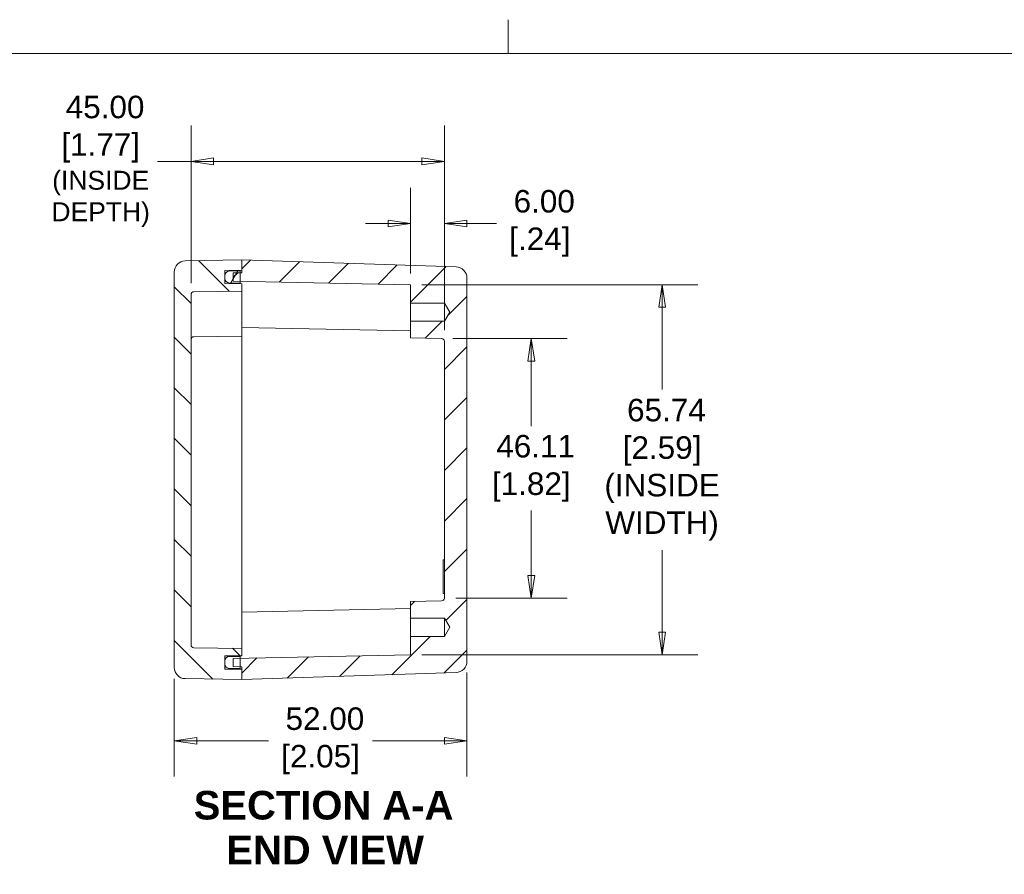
# Model space of a CAD drawing. Header units: millimetres. Extents: x 12 to 547, y 12 to 420.
# Tile 5 of 8: x 193 to 368, y 268 to 420. Entities that reach past the tile are written whole.
import ezdxf

# ---------------------------------------------------------------- set-up
doc = ezdxf.new("R2010")
doc.units = ezdxf.units.MM
doc.header["$LTSCALE"] = 2
for name, color, linetype, lineweight in [('Dimension (ANSI)', 7, 'Continuous', 9), ('Hatch (ANSI)', 7, 'Continuous', 9), ('Sketch Geometry (ANSI)', 7, 'Continuous', 9), ('Symbol (ANSI)', 7, 'Continuous', 9), ('Visible (ANSI)', 7, 'Continuous', 9)]:
    doc.layers.add(name, color=color, linetype=linetype, lineweight=lineweight)
doc.styles.add('Label Text (ANSI)', font='arialbd.ttf')
doc.styles.add('Note Text (ANSI)', font='arial.ttf')
doc.dimstyles.new('Default - mm (ANSI)', dxfattribs={"dimscale": 2, "dimtxt": 2, "dimasz": 2, "dimexe": 3.175, "dimexo": 1, "dimgap": 0.8, "dimtad": 0, "dimtih": 1, "dimtoh": 1, "dimrnd": 1e-08, "dimzin": 4, "dimdsep": 46, "dimtxsty": 'Note Text (ANSI)', "dimblk": 'Filled-1', "dimcen": 0.09, "dimdle": 10, "dimclrd": 256, "dimclre": 256, "dimclrt": 256, "dimadec": 1, "dimazin": 0, "dimtfac": 1.524, "dimtofl": 0, "dimtmove": 0, "dimatfit": 3, "dimfxl": 0, "dimtolj": 1, "dimtzin": 0, "dimlwd": -1, "dimlwe": -1, "dimarcsym": 0})

# ---------------------------------------------------------------- blocks, each defined once
blk = doc.blocks.new('Borders Default Border')
at = {"layer": 'Sketch Geometry (ANSI)'}
blk.add_line((139.7, 207.01), (139.7, 210.026), dxfattribs=at)
at = {"layer": 'Sketch Geometry (ANSI)', "flags": 128}
blk.add_lwpolyline([(8.89, 8.89), (8.89, 207.01), (270.51, 207.01), (270.51, 8.89), (8.89, 8.89)], dxfattribs=at)
blk = doc.blocks.new('Filled-1')
at = {"color": 0}
for p, q in [((0, 0), (-1, 0.15)), ((-1, 0.15), (-1, -0.15)), ((-1, 0), (0, 0)), ((-1, -0.15), (0, 0))]:
    blk.add_line(p, q, dxfattribs=at)
at = {"color": 0, "flags": 128}
blk.add_lwpolyline([(-1, -0.15), (0, 0), (-1, 0.15), (-1, -0.15)], dxfattribs=at)
at = {"color": 0}
blk.add_solid([(-1, -0.15), (0, 0), (-1, 0.15), (-1, -0.15)], dxfattribs=at)
blk = doc.blocks.new('*D13')
at = {"layer": 'Defpoints', "color": 0, "transparency": 16777216}
for p in [(223.1, 394.88), (223.1, 371.22), (268.1, 362.88)]:
    blk.add_point(p, dxfattribs=at)
at = {"layer": 'Dimension (ANSI)', "transparency": 16777216}
for p, q in [((223.1, 373.22), (223.1, 401.23)), ((268.1, 364.88), (268.1, 401.23)), ((223.1, 394.88), (217.13, 394.88)), ((264.1, 394.88), (227.1, 394.88))]:
    blk.add_line(p, q, dxfattribs=at)
at = {"layer": 'Dimension (ANSI)', "transparency": 16777216, "xscale": 4, "yscale": 4, "zscale": 4, "rotation": 180}
blk.add_blockref('Filled-1', (223.1, 394.88), dxfattribs=at)
at = {"layer": 'Dimension (ANSI)', "transparency": 16777216, "xscale": 4, "yscale": 4, "zscale": 4}
blk.add_blockref('Filled-1', (268.1, 394.88), dxfattribs=at)
at = {"layer": 'Dimension (ANSI)', "transparency": 16777216, "insert": (207.05, 394.88), "char_height": 4, "attachment_point": 5, "style": 'Note Text (ANSI)'}
blk.add_mtext('\\A1; 45.00\\P[1.77]{\\P\\fArial|b0|i0;\\H3.3631;(INSIDE \\PDEPTH)}', dxfattribs=at)
blk = doc.blocks.new('*D14')
at = {"layer": 'Defpoints', "color": 0, "transparency": 16777216}
for p in [(262.1, 372.95), (262.1, 307.21), (306.76, 307.21)]:
    blk.add_point(p, dxfattribs=at)
at = {"layer": 'Dimension (ANSI)', "transparency": 16777216}
for p, q in [((264.1, 372.95), (313.11, 372.95)), ((306.76, 368.95), (306.76, 354.35)), ((306.76, 311.21), (306.76, 325.81)), ((264.1, 307.21), (313.11, 307.21))]:
    blk.add_line(p, q, dxfattribs=at)
at = {"layer": 'Dimension (ANSI)', "transparency": 16777216, "xscale": 4, "yscale": 4, "zscale": 4}
for p, rotation in [((306.76, 372.95), 90), ((306.76, 307.21), 270)]:
    blk.add_blockref('Filled-1', p, dxfattribs=dict(at, rotation=rotation))
at = {"layer": 'Dimension (ANSI)', "transparency": 16777216, "insert": (306.76, 340.08), "char_height": 4, "attachment_point": 5, "style": 'Note Text (ANSI)'}
blk.add_mtext('\\A1; 65.74{\\fArial|b0|i0;\\H3.3631;}\\P[2.59]{\\P(INSIDE\\PWIDTH)}', dxfattribs=at)
blk = doc.blocks.new('*D15')
at = {"layer": 'Defpoints', "color": 0, "transparency": 16777216}
for p in [(267.61, 363.38), (268.1, 317.27), (283.53, 317.27)]:
    blk.add_point(p, dxfattribs=at)
at = {"layer": 'Dimension (ANSI)', "transparency": 16777216}
for p, q in [((269.61, 363.38), (289.88, 363.38)), ((283.53, 359.38), (283.53, 347.83)), ((283.53, 321.27), (283.53, 332.82)), ((270.1, 317.27), (289.88, 317.27))]:
    blk.add_line(p, q, dxfattribs=at)
at = {"layer": 'Dimension (ANSI)', "transparency": 16777216, "xscale": 4, "yscale": 4, "zscale": 4}
for p, rotation in [((283.53, 363.38), 90), ((283.53, 317.27), 270)]:
    blk.add_blockref('Filled-1', p, dxfattribs=dict(at, rotation=rotation))
at = {"layer": 'Dimension (ANSI)', "transparency": 16777216, "insert": (283.53, 340.33), "char_height": 4, "attachment_point": 5, "style": 'Note Text (ANSI)'}
blk.add_mtext('\\A1; 46.11\\P[1.82]', dxfattribs=at)
blk = doc.blocks.new('*D33')
at = {"layer": 'Defpoints', "color": 0, "transparency": 16777216}
for p in [(220.1, 304.95), (272.1, 306.04), (272.1, 291.91)]:
    blk.add_point(p, dxfattribs=at)
at = {"layer": 'Dimension (ANSI)', "transparency": 16777216}
for p, q in [((220.1, 302.95), (220.1, 285.56)), ((272.1, 304.04), (272.1, 285.56)), ((224.1, 291.91), (236.87, 291.91)), ((268.1, 291.91), (255.33, 291.91))]:
    blk.add_line(p, q, dxfattribs=at)
at = {"layer": 'Dimension (ANSI)', "transparency": 16777216, "xscale": 4, "yscale": 4, "zscale": 4, "rotation": 180}
blk.add_blockref('Filled-1', (220.1, 291.91), dxfattribs=at)
at = {"layer": 'Dimension (ANSI)', "transparency": 16777216, "xscale": 4, "yscale": 4, "zscale": 4}
blk.add_blockref('Filled-1', (272.1, 291.91), dxfattribs=at)
at = {"layer": 'Dimension (ANSI)', "transparency": 16777216, "insert": (246.1, 291.91), "char_height": 4, "attachment_point": 5, "style": 'Note Text (ANSI)'}
blk.add_mtext('\\A1; 52.00\\P[2.05]', dxfattribs=at)
blk = doc.blocks.new('*D43')
at = {"layer": 'Defpoints', "color": 0, "transparency": 16777216}
for p in [(262.1, 383.85), (262.1, 372.95), (268.1, 362.88)]:
    blk.add_point(p, dxfattribs=at)
at = {"layer": 'Dimension (ANSI)', "transparency": 16777216}
for p, q in [((262.1, 374.95), (262.1, 390.2)), ((268.1, 364.88), (268.1, 390.2)), ((258.1, 383.85), (254.1, 383.85)), ((272.1, 383.85), (277.37, 383.85))]:
    blk.add_line(p, q, dxfattribs=at)
at = {"layer": 'Dimension (ANSI)', "transparency": 16777216, "xscale": 4, "yscale": 4, "zscale": 4}
blk.add_blockref('Filled-1', (262.1, 383.85), dxfattribs=at)
at = {"layer": 'Dimension (ANSI)', "transparency": 16777216, "xscale": 4, "yscale": 4, "zscale": 4, "rotation": 180}
blk.add_blockref('Filled-1', (268.1, 383.85), dxfattribs=at)
at = {"layer": 'Dimension (ANSI)', "transparency": 16777216, "insert": (285.05, 383.85), "char_height": 4, "attachment_point": 5, "style": 'Note Text (ANSI)'}
blk.add_mtext('\\A1; 6.00\\P[.24]', dxfattribs=at)

msp = doc.modelspace()

# ---------------------------------------------------------------- hatches: boundary and pattern name
at = {"layer": 'Hatch (ANSI)'}
h = msp.add_hatch(dxfattribs=at)
h.set_pattern_fill('ANSI31', color=256, scale=50.8, angle=90.00021, style=0)
h.set_pattern_definition([(135.0002, (0, 0), (-4.49011, -4.490145), [])])
edge = h.paths.add_edge_path()
edge.add_ellipse((222.101, 304.953), major_axis=(-2, 0), ratio=1, start_angle=0, end_angle=89)
edge.add_line((222.066, 302.953), (232.101, 302.778))
edge.add_line((232.101, 302.778), (232.101, 304.628))
edge.add_line((232.101, 304.628), (229.101, 304.667))
edge.add_line((229.101, 304.667), (229.101, 305.536))
edge.add_line((229.101, 305.536), (229.101, 306.116))
edge.add_line((229.101, 306.116), (229.101, 306.989))
edge.add_line((229.101, 306.989), (232.101, 307.028))
edge.add_line((232.101, 307.028), (232.101, 308.328))
edge.add_line((232.101, 308.328), (223.594, 308.439))
edge.add_ellipse((223.601, 308.939), major_axis=(-0.007, -0.5), ratio=1, start_angle=270.75, end_angle=360, ccw=False)
edge.add_line((223.101, 308.939), (223.101, 371.217))
edge.add_ellipse((223.601, 371.217), major_axis=(-0.5, 0), ratio=1, start_angle=270.75, end_angle=360, ccw=False)
edge.add_line((223.594, 371.717), (232.101, 371.828))
edge.add_line((232.101, 371.828), (232.101, 373.128))
edge.add_line((232.101, 373.128), (229.101, 373.167))
edge.add_line((229.101, 373.167), (229.101, 374.04))
edge.add_line((229.101, 374.04), (229.101, 374.62))
edge.add_line((229.101, 374.62), (229.101, 375.489))
edge.add_line((229.101, 375.489), (232.101, 375.528))
edge.add_line((232.101, 375.528), (232.101, 377.378))
edge.add_line((232.101, 377.378), (222.066, 377.203))
edge.add_ellipse((222.101, 375.203), major_axis=(-0.035, 2), ratio=1, start_angle=0, end_angle=89)
edge.add_line((220.101, 375.203), (220.101, 304.953))
h = msp.add_hatch(dxfattribs=at)
h.set_pattern_fill('ANSI31', color=256, scale=50.8, style=0)
h.set_pattern_definition([(45, (0, 0), (-4.49013, 4.49013), [])])
edge = h.paths.add_edge_path()
edge.add_ellipse((270.101, 306.04), major_axis=(0.066, -1.999), ratio=1, start_angle=0, end_angle=88.1)
edge.add_line((272.101, 306.04), (272.101, 374.116))
edge.add_ellipse((270.101, 374.116), major_axis=(2, 0), ratio=1, start_angle=0, end_angle=88.1)
edge.add_line((270.167, 376.115), (232.101, 377.378))
edge.add_line((232.101, 377.378), (232.101, 375.528))
edge.add_line((232.101, 375.528), (232.101, 375.078))
edge.add_line((232.101, 375.078), (231.85, 375.073))
edge.add_line((231.85, 375.073), (230.601, 375.047))
edge.add_line((230.601, 375.047), (230.601, 373.609))
edge.add_line((230.601, 373.609), (231.85, 373.583))
edge.add_line((231.85, 373.583), (262.101, 372.95))
edge.add_line((262.101, 372.95), (262.101, 369.699))
edge.add_line((262.101, 369.699), (268.101, 369.699))
edge.add_line((268.101, 369.699), (269.075, 368.078))
edge.add_line((269.075, 368.078), (268.101, 366.457))
edge.add_line((268.101, 366.457), (262.101, 366.457))
edge.add_line((262.101, 366.457), (262.101, 363.5))
edge.add_line((262.101, 363.5), (267.611, 363.384))
edge.add_ellipse((267.601, 362.884), major_axis=(0.01, 0.5), ratio=1, start_angle=271.2, end_angle=360, ccw=False)
edge.add_line((268.101, 362.884), (268.101, 317.272))
edge.add_ellipse((267.601, 317.272), major_axis=(0.5, 0), ratio=1, start_angle=271.2, end_angle=360, ccw=False)
edge.add_line((267.611, 316.772), (262.101, 316.656))
edge.add_line((262.101, 316.656), (262.101, 313.699))
edge.add_line((262.101, 313.699), (268.101, 313.699))
edge.add_line((268.101, 313.699), (269.075, 312.078))
edge.add_line((269.075, 312.078), (268.101, 310.457))
edge.add_line((268.101, 310.457), (262.101, 310.457))
edge.add_line((262.101, 310.457), (262.101, 307.206))
edge.add_line((262.101, 307.206), (231.85, 306.573))
edge.add_line((231.85, 306.573), (230.601, 306.547))
edge.add_line((230.601, 306.547), (230.601, 305.109))
edge.add_line((230.601, 305.109), (231.85, 305.083))
edge.add_line((231.85, 305.083), (232.101, 305.078))
edge.add_line((232.101, 305.078), (232.101, 304.628))
edge.add_line((232.101, 304.628), (232.101, 302.778))
edge.add_line((232.101, 302.778), (270.167, 304.041))
h = msp.add_hatch(dxfattribs=at)
h.set_pattern_fill('ANSI31', color=256, scale=50.8, angle=14.99998, style=0)
h.set_pattern_definition([(60, (0, 0), (-5.49926, 3.175), [])])
edge = h.paths.add_edge_path()
edge.add_ellipse((229.851, 374.62), major_axis=(0, 0.75), ratio=1, start_angle=1, end_angle=90)
edge.add_line((229.101, 374.62), (229.101, 374.04))
edge.add_ellipse((229.851, 374.04), major_axis=(0.013, 0.75), ratio=1, start_angle=91, end_angle=180)
edge.add_line((229.837, 373.29), (231.85, 373.255))
edge.add_line((231.85, 373.255), (231.85, 373.583))
edge.add_line((231.85, 373.583), (231.85, 375.073))
edge.add_line((231.85, 375.073), (231.85, 375.405))
edge.add_line((231.85, 375.405), (229.837, 375.37))
edge = h.paths.add_edge_path()
edge.add_line((231.85, 304.751), (231.85, 305.083))
edge.add_line((231.85, 305.083), (231.85, 306.573))
edge.add_line((231.85, 306.573), (231.85, 306.901))
edge.add_line((231.85, 306.901), (229.837, 306.866))
edge.add_ellipse((229.851, 306.116), major_axis=(-0.013, 0.75), ratio=1, start_angle=0, end_angle=89)
edge.add_line((229.101, 306.116), (229.101, 305.536))
edge.add_ellipse((229.851, 305.536), major_axis=(-0.75, 0), ratio=1, start_angle=0, end_angle=89)
edge.add_line((229.837, 304.786), (231.85, 304.751))

# ---------------------------------------------------------------- linework, layer by layer
at = {"layer": 'Visible (ANSI)'}
for p, q in [((232.101, 377.378), (222.066, 377.203)), ((270.167, 376.115), (232.101, 377.378)), ((232.101, 377.378), (232.101, 375.078)), ((232.101, 375.528), (232.101, 377.378)), ((220.101, 375.203), (220.101, 304.953)), ((229.101, 375.489), (232.101, 375.528)), ((229.101, 373.167), (229.101, 375.489)), ((229.101, 374.62), (229.101, 374.04)), ((231.85, 375.405), (229.837, 375.37)), ((232.101, 375.078), (230.601, 375.047)), ((230.601, 375.047), (230.601, 373.609)), ((231.85, 373.255), (231.85, 375.405)), ((232.101, 373.128), (229.101, 373.167)), ((229.837, 373.29), (231.85, 373.255)), ((230.601, 373.609), (262.101, 372.95)), ((231.85, 373.254), (231.85, 373.255)), ((231.85, 373.131), (231.85, 373.254)), ((232.101, 371.828), (232.101, 373.128)), ((262.101, 372.95), (262.101, 369.699)), ((272.101, 306.04), (272.101, 374.116)), ((223.101, 308.939), (223.101, 371.217)), ((223.594, 371.717), (232.101, 371.828)), ((232.101, 371.828), (232.101, 371.101)), ((232.101, 363.828), (232.101, 371.101)), ((262.101, 369.699), (268.101, 369.699)), ((262.101, 366.457), (262.101, 369.699)), ((268.101, 369.699), (269.075, 368.078)), ((268.101, 369.699), (268.101, 366.457)), ((269.075, 368.078), (268.101, 366.457)), ((268.101, 366.457), (262.101, 366.457)), ((262.101, 366.457), (262.101, 363.5)), ((232.101, 363.828), (223.594, 363.717)), ((232.101, 365.378), (262.101, 364.75)), ((232.101, 363.828), (232.101, 363.078)), ((232.101, 363.078), (232.101, 316.828)), ((262.101, 363.5), (267.611, 363.384)), ((268.101, 362.884), (268.101, 317.272)), ((267.851, 318.092), (267.851, 324.064)), ((268.101, 324.064), (267.851, 324.064)), ((232.101, 316.828), (232.101, 316.078)), ((267.611, 316.772), (262.101, 316.656)), ((262.101, 316.656), (262.101, 313.699)), ((268.101, 318.092), (267.851, 318.092)), ((232.101, 309.078), (232.101, 316.078)), ((262.101, 315.406), (232.101, 314.778)), ((262.101, 313.699), (268.101, 313.699)), ((262.101, 310.457), (262.101, 313.699)), ((268.101, 313.699), (269.075, 312.078)), ((268.101, 313.699), (268.101, 310.457)), ((269.075, 312.078), (268.101, 310.457)), ((268.101, 310.457), (262.101, 310.457)), ((262.101, 310.457), (262.101, 307.206)), ((232.101, 308.328), (223.594, 308.439)), ((232.101, 309.078), (232.101, 308.328)), ((232.101, 307.028), (232.101, 308.328)), ((229.101, 306.989), (232.101, 307.028)), ((229.101, 304.667), (229.101, 306.989)), ((229.101, 306.116), (229.101, 305.536)), ((231.85, 306.901), (229.837, 306.866)), ((262.101, 307.206), (230.601, 306.547)), ((230.601, 306.547), (230.601, 305.109)), ((231.85, 306.901), (231.85, 307.025)), ((231.85, 304.751), (231.85, 306.901)), ((232.101, 304.628), (229.101, 304.667)), ((229.837, 304.786), (231.85, 304.751)), ((230.601, 305.109), (232.101, 305.078)), ((232.101, 305.078), (232.101, 302.778)), ((232.101, 302.778), (232.101, 304.628)), ((222.066, 302.953), (232.101, 302.778)), ((232.101, 302.778), (270.167, 304.041))]:
    msp.add_line(p, q, dxfattribs=at)
for centre, radius, start, end in [((222.101, 375.203), 2, 91, 180), ((270.101, 374.116), 2, 0, 88.1), ((229.851, 374.62), 0.75, 91, 180), ((229.851, 374.04), 0.75, 180, 269), ((223.601, 371.217), 0.5, 90.75, 180), ((223.601, 363.217), 0.5, 90.75, 180), ((267.601, 362.884), 0.5, 0, 88.8), ((267.601, 317.272), 0.5, 271.2, 0), ((223.601, 308.939), 0.5, 180, 269.25), ((229.851, 306.116), 0.75, 91, 180), ((222.101, 304.953), 2, 180, 269), ((229.851, 305.536), 0.75, 180, 269), ((270.101, 306.04), 2, 271.9, 0)]:
    msp.add_arc(centre, radius, start, end, dxfattribs=at)

# ---------------------------------------------------------------- block references
at = {"xscale": 2, "yscale": 2, "zscale": 2}
msp.add_blockref('Borders Default Border', (0, 0), dxfattribs=at)

# ---------------------------------------------------------------- texts
at = {"layer": 'Symbol (ANSI)', "char_height": 5.08, "attachment_point": 7, "line_spacing_factor": 0.25, "style": 'Label Text (ANSI)'}
for s, insert in [('SECTION A-A', (223.575, 277.855)), ('END VIEW', (229.371, 269.95))]:
    msp.add_mtext(s, dxfattribs=dict(at, insert=insert))

# ---------------------------------------------------------------- dimensions: what is measured, and where the dimension line sits
at = {"layer": 'Dimension (ANSI)'}
for base, p1, p2, angle, text, override, picture, middle in [((223.101, 394.884), (268.101, 362.884), (223.101, 371.217), 180, ' <>\\X[1.77]{\\P\\fArial|b0|i0;\\H3.3631;(INSIDE \\PDEPTH)}', {"dimgap": 0.8, "dimtih": 0, "dimtoh": 0, "dimdec": 2, "dimpost": '\\X', "dimtol": 0, "dimlim": 0, "dimtp": 0, "dimtm": 0, "dimtdec": 2, "dimatfit": 2}, '*D13', (207.05, 394.884)), ((262.101, 383.847), (268.101, 362.884), (262.101, 372.95), 180, ' <>\\X[.24]', {"dimgap": 0.8, "dimtih": 0, "dimtoh": 0, "dimdec": 2, "dimpost": '\\X', "dimtol": 0, "dimlim": 0, "dimtp": 0, "dimtm": 0, "dimtdec": 2, "dimatfit": 1}, '*D43', (285.055, 383.847)), ((306.762, 307.206), (262.101, 372.95), (262.101, 307.206), 90, ' <>{\\fArial|b0|i0;\\H3.3631;}\\X[2.59]{\\P(INSIDE\\PWIDTH)}', {"dimgap": 0.8, "dimdec": 2, "dimpost": '\\X', "dimtol": 0, "dimlim": 0, "dimtp": 0, "dimtm": 0, "dimtdec": 2, "dimatfit": 1}, '*D14', (306.762, 340.078)), ((283.529, 317.272), (267.611, 363.384), (268.101, 317.272), 90, ' <>\\X[1.82]', {"dimgap": 0.8, "dimdec": 2, "dimpost": '\\X', "dimtol": 0, "dimlim": 0, "dimtp": 0, "dimtm": 0, "dimtdec": 2, "dimatfit": 1}, '*D15', (283.529, 340.328)), ((272.101, 291.912), (220.101, 304.953), (272.101, 306.04), 180, ' <>\\X[2.05]', {"dimgap": 0.8, "dimtih": 0, "dimtoh": 0, "dimdec": 2, "dimpost": '\\X', "dimtol": 0, "dimlim": 0, "dimtp": 0, "dimtm": 0, "dimtdec": 2, "dimatfit": 1}, '*D33', (246.101, 291.912))]:
    dim = msp.add_linear_dim(base=base, p1=p1, p2=p2, angle=angle, text=text, dimstyle='Default - mm (ANSI)', override=override, dxfattribs=at)
    dim.commit()
    dim.dimension.update_dxf_attribs({"geometry": picture, "text_midpoint": middle, "dimtype": 160})

doc.saveas('drawing.dxf')
